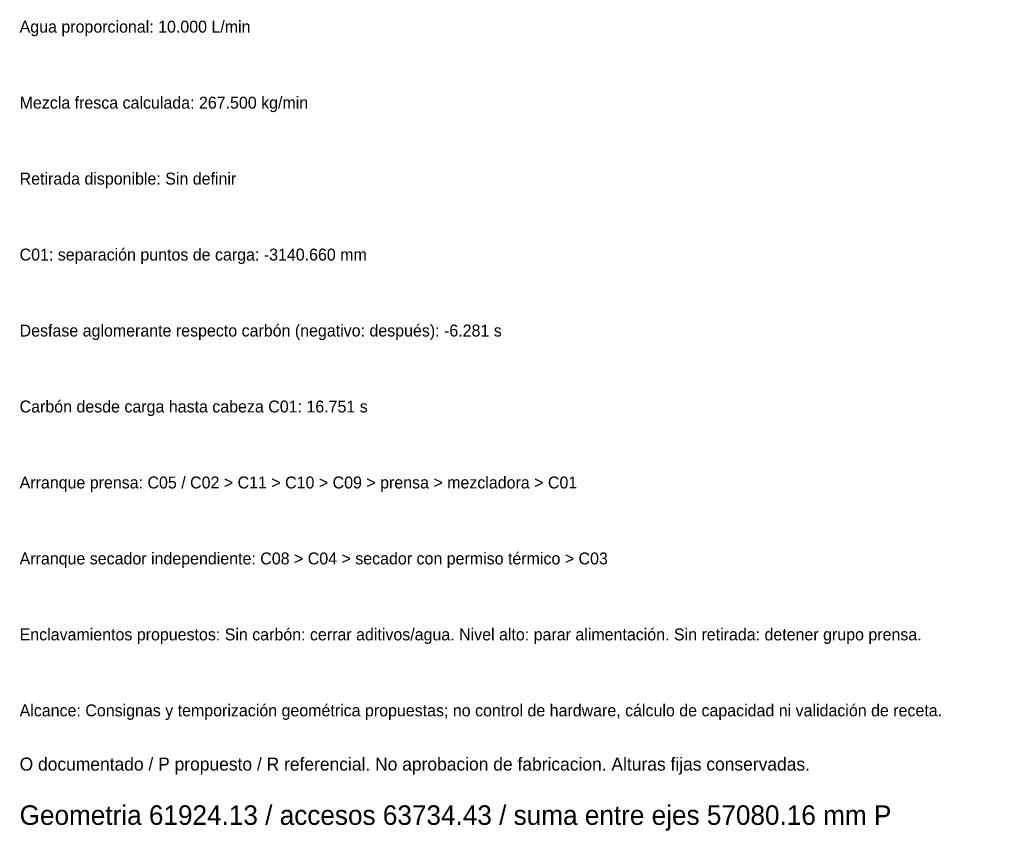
# Model space of a CAD drawing. Header units: millimetres. Extents: x -3490 to 61924, y -72580 to 6847.
# Tile 1 of 256: x 0 to 4534, y -72580 to -68840. Entities that reach past the tile are written whole.
import ezdxf

# ---------------------------------------------------------------- set-up
doc = ezdxf.new("R2010")
doc.units = ezdxf.units.MM
doc.layers.add('TEXTOS', color=4, linetype='Continuous', lineweight=0)

msp = doc.modelspace()

# ---------------------------------------------------------------- texts
at = {"layer": 'TEXTOS'}
for s, height, p in [('Agua proporcional: 10.000 L/min', 55, (0, -68900)), ('Mezcla fresca calculada: 267.500 kg/min', 55, (0, -69250)), ('Retirada disponible: Sin definir', 55, (0, -69600)), ('C01: separación puntos de carga: -3140.660 mm', 55, (0, -69950)), ('Desfase aglomerante respecto carbón (negativo: después): -6.281 s', 55, (0, -70300)), ('Carbón desde carga hasta cabeza C01: 16.751 s', 55, (0, -70650)), ('Arranque prensa: C05 / C02 > C11 > C10 > C09 > prensa > mezcladora > C01', 55, (0, -71000)), ('Arranque secador independiente: C08 > C04 > secador con permiso térmico > C03', 55, (0, -71350)), ('Enclavamientos propuestos: Sin carbón: cerrar aditivos/agua. Nivel alto: parar alimentación. Sin retirada: detener grupo prensa.', 55, (0, -71700)), ('Alcance: Consignas y temporización geométrica propuestas; no control de hardware, cálculo de capacidad ni validación de receta.', 55, (0, -72050)), ('O documentado / P propuesto / R referencial. No aprobacion de fabricacion. Alturas fijas conservadas.', 60, (0, -72300)), ('Geometria 61924.13 / accesos 63734.43 / suma entre ejes 57080.16 mm P', 90, (0, -72550))]:
    msp.add_text(s, height=height, dxfattribs=at).set_placement(p)

doc.saveas('drawing.dxf')
